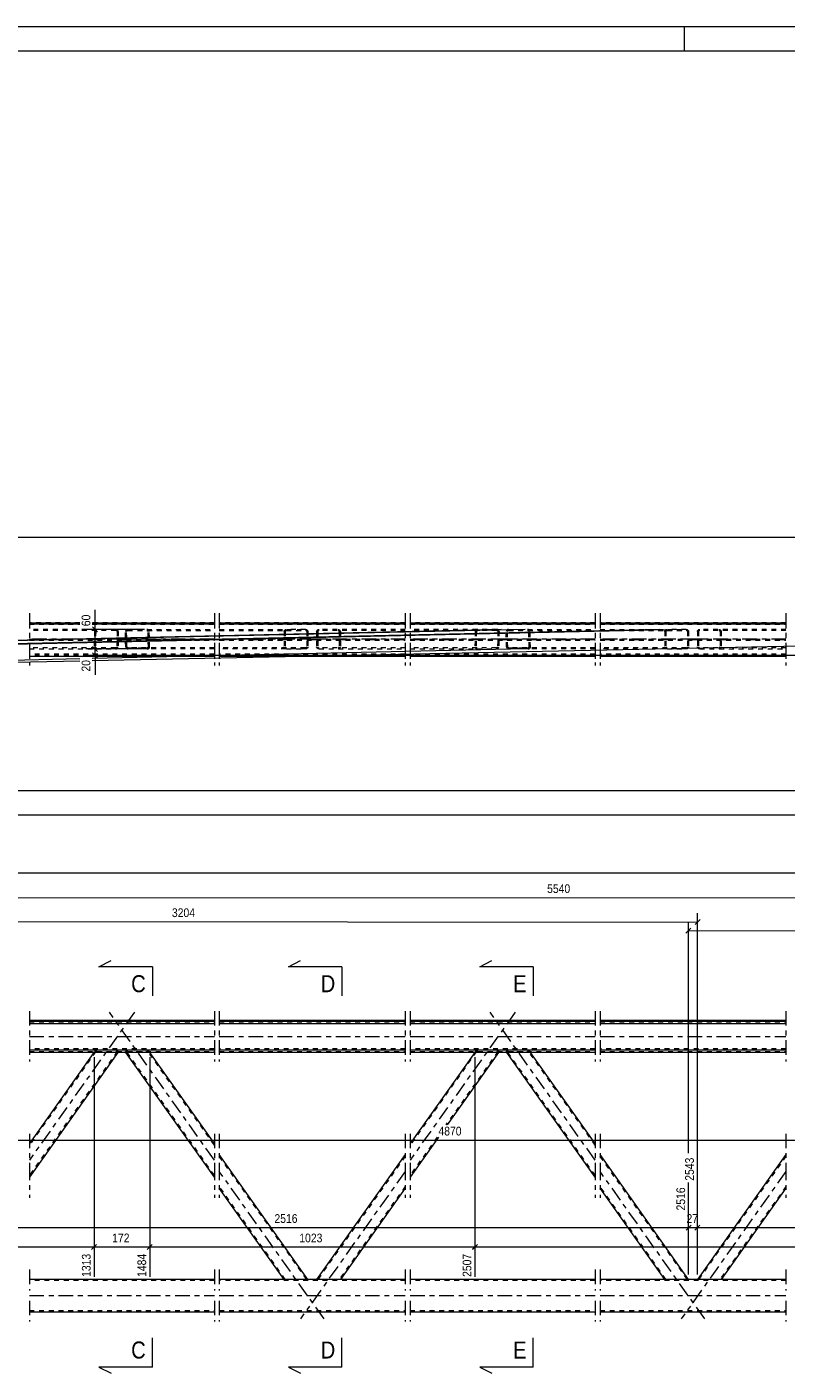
# Model space of a CAD drawing. Header units: millimetres. Extents: x 0 to 914, y 0 to 610.
# Tile 5 of 12: x 149 to 305, y 333 to 610. Entities that reach past the tile are written whole.
import ezdxf

# ---------------------------------------------------------------- set-up
doc = ezdxf.new("R2010")
doc.units = ezdxf.units.MM
for name, pattern in [('XKITLINE00', [0]), ('XKITLINE01', [4, 1, -1, 1, -1]), ('XKITLINE03', [6, 3, -1, 1, -1])]:
    doc.linetypes.add(name, pattern=pattern)
for name, color, linetype, lineweight in [('Arkusz rysunku', 3, 'Continuous', 0), ('Element', 2, 'Continuous', 0), ('Przekrój', 7, 'Continuous', 0), ('Wymiar', 4, 'Continuous', 0)]:
    doc.layers.add(name, color=color, linetype=linetype, lineweight=lineweight)
doc.styles.add('ARIAL', font='ARIAL.TTF')

msp = doc.modelspace()

# ---------------------------------------------------------------- linework, layer by layer
at = {"layer": 'Arkusz rysunku', "linetype": 'XKITLINE00', "lineweight": 0}
for p, q in [((914, 610), (0, 610)), ((284, 605), (284, 610)), ((909, 605), (5, 605))]:
    msp.add_line(p, q, dxfattribs=at)
at = {"layer": 'Element', "linetype": 'XKITLINE03', "lineweight": 0}
for p, q in [((149.12, 489.28), (149.12, 485.01)), ((149.12, 489.18), (149.12, 478.51)), ((187.21, 489.28), (187.21, 485.01)), ((187.21, 489.18), (187.21, 478.51)), ((188.21, 489.28), (188.21, 485.01)), ((188.21, 489.18), (188.21, 478.51)), ((226.48, 489.28), (226.48, 485.01)), ((226.48, 489.18), (226.48, 478.51)), ((227.49, 489.28), (227.49, 485.01)), ((227.49, 489.18), (227.49, 478.51)), ((265.58, 489.28), (265.58, 485.01)), ((265.58, 489.18), (265.58, 478.51)), ((266.58, 489.28), (266.58, 485.01)), ((266.58, 489.18), (266.58, 478.51)), ((304.86, 489.28), (304.86, 485.01)), ((304.86, 489.18), (304.86, 478.51)), ((170.73, 483.95), (149.12, 483.95)), ((149.12, 483.94), (187.21, 483.94)), ((149.12, 483.85), (187.21, 483.85)), ((149.12, 482.88), (149.12, 478.61)), ((187.21, 483.95), (165.59, 483.95)), ((187.21, 482.88), (187.21, 478.61)), ((209.79, 483.95), (188.21, 483.95)), ((188.21, 483.94), (226.49, 483.94)), ((188.21, 483.85), (226.49, 483.85)), ((188.21, 482.88), (188.21, 478.61)), ((226.49, 483.95), (204.91, 483.95)), ((226.48, 482.88), (226.48, 478.61)), ((249.11, 483.95), (227.49, 483.95)), ((227.49, 483.94), (265.58, 483.94)), ((227.49, 483.85), (265.58, 483.85)), ((227.49, 482.88), (227.49, 478.61)), ((265.58, 483.95), (243.96, 483.95)), ((265.58, 482.88), (265.58, 478.61)), ((288.16, 483.95), (266.58, 483.95)), ((266.58, 483.94), (304.86, 483.94)), ((266.58, 483.85), (304.86, 483.85)), ((266.58, 482.88), (266.58, 478.61)), ((304.86, 483.95), (283.28, 483.95)), ((304.86, 482.88), (304.86, 478.61)), ((149.12, 407.38), (149.12, 396.97)), ((170.73, 407.13), (149.12, 376.68)), ((187.21, 376.68), (165.59, 407.13)), ((187.21, 407.38), (187.21, 396.97)), ((188.21, 407.38), (188.21, 396.97)), ((226.48, 407.38), (226.48, 396.97)), ((227.49, 407.38), (227.49, 396.97)), ((249.11, 407.13), (227.49, 376.68)), ((265.58, 376.68), (243.96, 407.13)), ((265.58, 407.38), (265.58, 396.97)), ((266.58, 407.38), (266.58, 396.97)), ((304.86, 407.38), (304.86, 396.97)), ((149.12, 402.17), (187.21, 402.17)), ((188.21, 402.17), (226.49, 402.17)), ((227.49, 402.17), (265.58, 402.17)), ((266.58, 402.17), (304.86, 402.17)), ((149.12, 382.13), (149.12, 375.49)), ((187.21, 382.13), (187.21, 375.49)), ((188.21, 382.13), (188.21, 375.49)), ((226.48, 382.13), (226.48, 375.49)), ((227.49, 382.13), (227.49, 375.49)), ((265.58, 382.13), (265.58, 375.49)), ((266.58, 382.13), (266.58, 375.49)), ((304.86, 382.14), (304.86, 375.49)), ((149.12, 375.57), (149.12, 368.93)), ((187.21, 375.57), (187.21, 368.92)), ((188.21, 375.57), (188.21, 368.92)), ((209.79, 343.99), (188.21, 374.38)), ((226.49, 374.38), (204.91, 343.99)), ((226.48, 375.57), (226.48, 368.92)), ((227.49, 375.57), (227.49, 368.92)), ((265.58, 375.57), (265.58, 368.92)), ((266.58, 375.57), (266.58, 368.92)), ((288.16, 343.99), (266.58, 374.38)), ((304.86, 374.38), (283.28, 343.99)), ((304.86, 375.57), (304.86, 368.92)), ((149.12, 354.15), (149.12, 349.88)), ((187.21, 354.15), (187.21, 349.88)), ((188.21, 354.15), (188.21, 349.88)), ((226.48, 354.15), (226.48, 349.88)), ((227.49, 354.15), (227.49, 349.88)), ((265.58, 354.15), (265.58, 349.88)), ((266.58, 354.15), (266.58, 349.88)), ((304.86, 354.15), (304.86, 349.88)), ((149.12, 348.81), (187.21, 348.81)), ((149.12, 347.75), (149.12, 343.48)), ((187.21, 347.75), (187.21, 343.48)), ((188.21, 348.81), (226.49, 348.81)), ((188.21, 347.75), (188.21, 343.48)), ((226.48, 347.75), (226.48, 343.48)), ((227.49, 348.81), (265.58, 348.81)), ((227.49, 347.75), (227.49, 343.48)), ((265.58, 347.75), (265.58, 343.48)), ((266.58, 348.81), (304.86, 348.81)), ((266.58, 347.75), (266.58, 343.48)), ((304.86, 347.75), (304.86, 343.48))]:
    msp.add_line(p, q, dxfattribs=at)
at = {"layer": 'Element', "linetype": 'XKITLINE01', "lineweight": 0}
for p, q in [((159.51, 487.28), (149.12, 487.28)), ((149.12, 487.01), (159.51, 487.01)), ((166.95, 485.95), (149.12, 485.95)), ((166.95, 485.75), (149.12, 485.75)), ((187.21, 487.28), (162.03, 487.28)), ((162.03, 487.01), (187.21, 487.01)), ((162.53, 485.55), (162.46, 482.35)), ((162.57, 485.7), (162.53, 485.55)), ((162.68, 485.83), (162.57, 485.7)), ((162.84, 485.92), (162.68, 485.83)), ((162.77, 485.55), (162.7, 482.35)), ((162.77, 485.55), (162.79, 485.62)), ((162.79, 485.62), (162.85, 485.69)), ((163.03, 485.95), (162.84, 485.92)), ((162.85, 485.69), (162.93, 485.73)), ((162.93, 485.73), (163.02, 485.75)), ((167.14, 485.92), (166.95, 485.95)), ((166.95, 485.75), (167.04, 485.73)), ((167.04, 485.73), (167.12, 485.69)), ((167.12, 485.69), (167.17, 485.62)), ((167.19, 485.55), (167.12, 482.35)), ((167.3, 485.83), (167.14, 485.92)), ((167.17, 485.62), (167.19, 485.55)), ((167.4, 485.7), (167.3, 485.83)), ((167.43, 485.55), (167.36, 482.35)), ((167.43, 485.55), (167.4, 485.7)), ((168.93, 485.7), (168.89, 485.55)), ((168.96, 482.35), (168.89, 485.55)), ((169.03, 485.83), (168.93, 485.7)), ((169.19, 485.92), (169.03, 485.83)), ((169.14, 485.55), (169.16, 485.62)), ((169.21, 482.35), (169.14, 485.55)), ((169.16, 485.62), (169.21, 485.69)), ((169.38, 485.95), (169.19, 485.92)), ((169.21, 485.69), (169.29, 485.73)), ((169.29, 485.73), (169.38, 485.75)), ((169.38, 485.95), (173.3, 485.95)), ((169.38, 485.75), (187.21, 485.75)), ((169.38, 485.75), (173.3, 485.75)), ((173.3, 485.95), (187.21, 485.95)), ((173.49, 485.92), (173.3, 485.95)), ((173.3, 485.75), (173.4, 485.73)), ((173.4, 485.73), (173.48, 485.69)), ((173.48, 485.69), (173.53, 485.62)), ((173.65, 485.83), (173.49, 485.92)), ((173.53, 485.62), (173.55, 485.55)), ((173.63, 482.35), (173.55, 485.55)), ((173.76, 485.7), (173.65, 485.83)), ((173.8, 485.55), (173.76, 485.7)), ((173.87, 482.35), (173.8, 485.55)), ((226.49, 487.28), (188.21, 487.28)), ((188.21, 487.01), (226.49, 487.01)), ((188.21, 485.95), (205.96, 485.95)), ((188.21, 485.75), (202.04, 485.75)), ((201.55, 485.55), (201.58, 485.7)), ((201.55, 485.55), (201.55, 482.35)), ((201.58, 485.7), (201.69, 485.83)), ((201.69, 485.83), (201.85, 485.92)), ((201.81, 485.62), (201.79, 485.55)), ((201.79, 485.55), (201.79, 482.35)), ((201.86, 485.69), (201.81, 485.62)), ((201.85, 485.92), (202.04, 485.95)), ((201.94, 485.73), (201.86, 485.69)), ((202.04, 485.75), (201.94, 485.73)), ((205.96, 485.95), (202.04, 485.95)), ((202.04, 485.75), (205.96, 485.75)), ((205.96, 485.95), (206.15, 485.92)), ((206.06, 485.73), (205.96, 485.75)), ((206.13, 485.69), (206.06, 485.73)), ((206.19, 485.62), (206.13, 485.69)), ((206.15, 485.92), (206.31, 485.83)), ((206.21, 485.55), (206.19, 485.62)), ((206.21, 485.55), (206.21, 482.35)), ((206.31, 485.83), (206.41, 485.7)), ((206.41, 485.7), (206.45, 485.55)), ((206.45, 485.55), (206.45, 482.35)), ((208.25, 485.55), (208.28, 485.7)), ((208.25, 485.55), (208.25, 482.35)), ((208.28, 485.7), (208.39, 485.83)), ((208.39, 485.83), (208.55, 485.92)), ((208.51, 485.62), (208.49, 485.55)), ((208.49, 485.55), (208.49, 482.35)), ((208.56, 485.69), (208.51, 485.62)), ((208.55, 485.92), (208.74, 485.95)), ((208.64, 485.73), (208.56, 485.69)), ((208.74, 485.75), (208.64, 485.73)), ((226.49, 485.95), (208.74, 485.95)), ((226.49, 485.75), (208.74, 485.75)), ((212.66, 485.95), (212.85, 485.92)), ((212.76, 485.73), (212.66, 485.75)), ((212.83, 485.69), (212.76, 485.73)), ((212.89, 485.62), (212.83, 485.69)), ((212.85, 485.92), (213.01, 485.83)), ((212.91, 485.55), (212.89, 485.62)), ((212.91, 485.55), (212.91, 482.35)), ((213.01, 485.83), (213.11, 485.7)), ((213.11, 485.7), (213.15, 485.55)), ((213.15, 485.55), (213.15, 482.35)), ((265.58, 487.28), (227.49, 487.28)), ((227.49, 487.01), (265.58, 487.01)), ((245.32, 485.95), (227.49, 485.95)), ((245.32, 485.75), (227.49, 485.75)), ((240.9, 485.55), (240.83, 482.35)), ((240.94, 485.7), (240.9, 485.55)), ((241.05, 485.83), (240.94, 485.7)), ((241.21, 485.92), (241.05, 485.83)), ((241.14, 485.55), (241.07, 482.35)), ((241.14, 485.55), (241.16, 485.62)), ((241.16, 485.62), (241.22, 485.69)), ((241.4, 485.95), (241.21, 485.92)), ((241.22, 485.69), (241.3, 485.73)), ((241.3, 485.73), (241.39, 485.75)), ((245.51, 485.92), (245.32, 485.95)), ((245.32, 485.75), (245.41, 485.73)), ((245.41, 485.73), (245.49, 485.69)), ((245.49, 485.69), (245.54, 485.62)), ((245.56, 485.55), (245.49, 482.35)), ((245.67, 485.83), (245.51, 485.92)), ((245.54, 485.62), (245.56, 485.55)), ((245.77, 485.7), (245.67, 485.83)), ((245.8, 485.55), (245.73, 482.35)), ((245.8, 485.55), (245.77, 485.7)), ((247.3, 485.7), (247.26, 485.55)), ((247.34, 482.35), (247.26, 485.55)), ((247.4, 485.83), (247.3, 485.7)), ((247.56, 485.92), (247.4, 485.83)), ((247.51, 485.55), (247.53, 485.62)), ((247.58, 482.35), (247.51, 485.55)), ((247.53, 485.62), (247.58, 485.69)), ((247.75, 485.95), (247.56, 485.92)), ((247.58, 485.69), (247.66, 485.73)), ((247.66, 485.73), (247.75, 485.75)), ((247.75, 485.95), (251.67, 485.95)), ((247.75, 485.75), (265.58, 485.75)), ((247.75, 485.75), (251.67, 485.75)), ((251.67, 485.95), (265.58, 485.95)), ((251.86, 485.92), (251.67, 485.95)), ((251.67, 485.75), (251.77, 485.73)), ((251.77, 485.73), (251.85, 485.69)), ((251.85, 485.69), (251.9, 485.62)), ((252.02, 485.83), (251.86, 485.92)), ((251.9, 485.62), (251.92, 485.55)), ((252, 482.35), (251.92, 485.55)), ((252.13, 485.7), (252.02, 485.83)), ((252.17, 485.55), (252.13, 485.7)), ((252.24, 482.35), (252.17, 485.55)), ((304.86, 487.28), (266.58, 487.28)), ((266.58, 487.01), (304.86, 487.01)), ((266.58, 485.95), (284.33, 485.95)), ((266.58, 485.75), (280.41, 485.75)), ((279.92, 485.55), (279.95, 485.7)), ((279.92, 485.55), (279.92, 482.35)), ((279.95, 485.7), (280.06, 485.83)), ((280.06, 485.83), (280.22, 485.92)), ((280.18, 485.62), (280.16, 485.55)), ((280.16, 485.55), (280.16, 482.35)), ((280.23, 485.69), (280.18, 485.62)), ((280.22, 485.92), (280.41, 485.95)), ((280.31, 485.73), (280.23, 485.69)), ((280.41, 485.75), (280.31, 485.73)), ((284.33, 485.95), (280.41, 485.95)), ((280.41, 485.75), (284.33, 485.75)), ((284.33, 485.95), (284.52, 485.92)), ((284.43, 485.73), (284.33, 485.75)), ((284.51, 485.69), (284.43, 485.73)), ((284.56, 485.62), (284.51, 485.69)), ((284.52, 485.92), (284.68, 485.83)), ((284.58, 485.55), (284.56, 485.62)), ((284.58, 485.55), (284.58, 482.35)), ((284.68, 485.83), (284.78, 485.7)), ((284.78, 485.7), (284.82, 485.55)), ((284.82, 485.55), (284.82, 482.35)), ((286.62, 485.55), (286.65, 485.7)), ((286.62, 485.55), (286.62, 482.35)), ((286.65, 485.7), (286.76, 485.83)), ((286.76, 485.83), (286.92, 485.92)), ((286.88, 485.62), (286.86, 485.55)), ((286.86, 485.55), (286.86, 482.35)), ((286.93, 485.69), (286.88, 485.62)), ((286.92, 485.92), (287.11, 485.95)), ((287.01, 485.73), (286.93, 485.69)), ((287.11, 485.75), (287.01, 485.73)), ((304.86, 485.95), (287.11, 485.95)), ((304.86, 485.75), (287.11, 485.75)), ((291.03, 485.95), (291.22, 485.92)), ((291.13, 485.73), (291.03, 485.75)), ((291.21, 485.69), (291.13, 485.73)), ((291.26, 485.62), (291.21, 485.69)), ((291.22, 485.92), (291.38, 485.83)), ((291.28, 485.55), (291.26, 485.62)), ((291.28, 485.55), (291.28, 482.35)), ((291.38, 485.83), (291.49, 485.7)), ((291.49, 485.7), (291.52, 485.55)), ((291.52, 485.55), (291.52, 482.35)), ((149.12, 483.96), (187.21, 483.96)), ((149.12, 483.74), (187.21, 483.74)), ((162.46, 482.35), (162.49, 482.19)), ((162.72, 482.27), (162.7, 482.35)), ((162.77, 482.21), (162.72, 482.27)), ((167.1, 482.27), (167.04, 482.21)), ((167.12, 482.35), (167.1, 482.27)), ((167.32, 482.19), (167.36, 482.35)), ((168.96, 482.35), (169.01, 482.19)), ((169.23, 482.27), (169.21, 482.35)), ((169.29, 482.21), (169.23, 482.27)), ((173.61, 482.27), (173.56, 482.21)), ((173.63, 482.35), (173.61, 482.27)), ((173.84, 482.19), (173.87, 482.35)), ((188.21, 483.96), (226.49, 483.96)), ((188.21, 483.74), (226.49, 483.74)), ((201.58, 482.19), (201.55, 482.35)), ((201.79, 482.35), (201.81, 482.27)), ((201.81, 482.27), (201.86, 482.21)), ((206.13, 482.21), (206.19, 482.27)), ((206.19, 482.27), (206.21, 482.35)), ((206.45, 482.35), (206.41, 482.19)), ((208.28, 482.19), (208.25, 482.35)), ((208.49, 482.35), (208.51, 482.27)), ((208.51, 482.27), (208.56, 482.21)), ((212.83, 482.21), (212.89, 482.27)), ((212.89, 482.27), (212.91, 482.35)), ((213.15, 482.35), (213.11, 482.19)), ((227.49, 483.96), (265.58, 483.96)), ((227.49, 483.74), (265.58, 483.74)), ((240.83, 482.35), (240.86, 482.19)), ((241.09, 482.27), (241.07, 482.35)), ((241.14, 482.21), (241.09, 482.27)), ((245.47, 482.27), (245.41, 482.21)), ((245.49, 482.35), (245.47, 482.27)), ((245.69, 482.19), (245.73, 482.35)), ((247.34, 482.35), (247.38, 482.19)), ((247.6, 482.27), (247.58, 482.35)), ((247.66, 482.21), (247.6, 482.27)), ((251.98, 482.27), (251.93, 482.21)), ((252, 482.35), (251.98, 482.27)), ((252.21, 482.19), (252.24, 482.35)), ((266.58, 483.96), (304.86, 483.96)), ((266.58, 483.74), (304.86, 483.74)), ((279.95, 482.19), (279.92, 482.35)), ((280.16, 482.35), (280.18, 482.27)), ((280.18, 482.27), (280.23, 482.21)), ((284.51, 482.21), (284.56, 482.27)), ((284.56, 482.27), (284.58, 482.35)), ((284.82, 482.35), (284.78, 482.19)), ((286.65, 482.19), (286.62, 482.35)), ((286.86, 482.35), (286.88, 482.27)), ((286.88, 482.27), (286.93, 482.21)), ((291.21, 482.21), (291.26, 482.27)), ((291.26, 482.27), (291.28, 482.35)), ((291.52, 482.35), (291.49, 482.19)), ((166.87, 482.15), (149.12, 482.15)), ((149.12, 481.95), (162.94, 481.95)), ((187.21, 480.88), (149.12, 480.88)), ((187.21, 480.62), (149.12, 480.62)), ((187.21, 480.61), (149.12, 480.61)), ((187.21, 480.6), (149.12, 480.6)), ((149.12, 480.43), (187.21, 480.43)), ((162.49, 482.19), (162.59, 482.07)), ((162.59, 482.07), (162.75, 481.98)), ((162.75, 481.98), (162.94, 481.95)), ((162.85, 482.16), (162.77, 482.21)), ((162.94, 482.15), (162.85, 482.16)), ((162.94, 481.95), (166.86, 481.95)), ((166.86, 481.95), (167.05, 481.98)), ((166.96, 482.16), (166.87, 482.15)), ((167.04, 482.21), (166.96, 482.16)), ((167.05, 481.98), (167.21, 482.07)), ((167.21, 482.07), (167.32, 482.19)), ((169.01, 482.19), (169.11, 482.06)), ((169.11, 482.06), (169.28, 481.98)), ((169.28, 481.98), (169.46, 481.95)), ((169.37, 482.16), (169.29, 482.21)), ((169.46, 482.15), (169.37, 482.16)), ((187.21, 482.15), (169.46, 482.15)), ((169.46, 482.15), (173.38, 482.15)), ((173.39, 481.95), (169.46, 481.95)), ((173.48, 482.16), (173.38, 482.15)), ((173.39, 481.95), (173.58, 481.98)), ((187.21, 481.95), (173.39, 481.95)), ((173.56, 482.21), (173.48, 482.16)), ((173.58, 481.98), (173.73, 482.06)), ((173.73, 482.06), (173.84, 482.19)), ((202.04, 482.15), (188.21, 482.15)), ((205.96, 481.95), (188.21, 481.95)), ((226.49, 480.88), (188.21, 480.88)), ((226.49, 480.62), (188.21, 480.62)), ((226.49, 480.61), (188.21, 480.61)), ((226.49, 480.6), (188.21, 480.6)), ((188.21, 480.43), (226.49, 480.43)), ((201.69, 482.07), (201.58, 482.19)), ((201.85, 481.98), (201.69, 482.07)), ((202.04, 481.95), (201.85, 481.98)), ((201.86, 482.21), (201.94, 482.16)), ((201.94, 482.16), (202.04, 482.15)), ((205.96, 482.15), (202.04, 482.15)), ((202.04, 481.95), (205.96, 481.95)), ((205.96, 482.15), (206.06, 482.16)), ((206.15, 481.98), (205.96, 481.95)), ((206.06, 482.16), (206.13, 482.21)), ((206.31, 482.07), (206.15, 481.98)), ((206.41, 482.19), (206.31, 482.07)), ((208.39, 482.07), (208.28, 482.19)), ((208.55, 481.98), (208.39, 482.07)), ((208.74, 481.95), (208.55, 481.98)), ((208.56, 482.21), (208.64, 482.16)), ((208.64, 482.16), (208.74, 482.15)), ((226.49, 482.15), (208.74, 482.15)), ((208.74, 481.95), (226.49, 481.95)), ((212.66, 482.15), (212.76, 482.16)), ((212.85, 481.98), (212.66, 481.95)), ((212.76, 482.16), (212.83, 482.21)), ((213.01, 482.07), (212.85, 481.98)), ((213.11, 482.19), (213.01, 482.07)), ((245.24, 482.15), (227.49, 482.15)), ((227.49, 481.95), (241.31, 481.95)), ((265.58, 480.88), (227.49, 480.88)), ((265.58, 480.62), (227.49, 480.62)), ((265.58, 480.61), (227.49, 480.61)), ((265.58, 480.6), (227.49, 480.6)), ((227.49, 480.43), (265.58, 480.43)), ((240.86, 482.19), (240.97, 482.07)), ((240.97, 482.07), (241.12, 481.98)), ((241.12, 481.98), (241.31, 481.95)), ((241.22, 482.16), (241.14, 482.21)), ((241.31, 482.15), (241.22, 482.16)), ((241.31, 481.95), (245.23, 481.95)), ((245.23, 481.95), (245.42, 481.98)), ((245.33, 482.16), (245.24, 482.15)), ((245.41, 482.21), (245.33, 482.16)), ((245.42, 481.98), (245.58, 482.07)), ((245.58, 482.07), (245.69, 482.19)), ((247.38, 482.19), (247.49, 482.06)), ((247.49, 482.06), (247.65, 481.98)), ((247.65, 481.98), (247.83, 481.95)), ((247.74, 482.16), (247.66, 482.21)), ((247.83, 482.15), (247.74, 482.16)), ((265.58, 482.15), (247.83, 482.15)), ((247.83, 482.15), (251.75, 482.15)), ((251.76, 481.95), (247.83, 481.95)), ((251.85, 482.16), (251.75, 482.15)), ((251.76, 481.95), (251.95, 481.98)), ((265.58, 481.95), (251.76, 481.95)), ((251.93, 482.21), (251.85, 482.16)), ((251.95, 481.98), (252.1, 482.06)), ((252.1, 482.06), (252.21, 482.19)), ((280.41, 482.15), (266.58, 482.15)), ((284.33, 481.95), (266.58, 481.95)), ((304.86, 480.88), (266.58, 480.88)), ((304.86, 480.62), (266.58, 480.62)), ((304.86, 480.61), (266.58, 480.61)), ((304.86, 480.6), (266.58, 480.6)), ((266.58, 480.43), (304.86, 480.43)), ((280.06, 482.07), (279.95, 482.19)), ((280.22, 481.98), (280.06, 482.07)), ((280.41, 481.95), (280.22, 481.98)), ((280.23, 482.21), (280.31, 482.16)), ((280.31, 482.16), (280.41, 482.15)), ((284.33, 482.15), (280.41, 482.15)), ((280.41, 481.95), (284.33, 481.95)), ((284.33, 482.15), (284.43, 482.16)), ((284.52, 481.98), (284.33, 481.95)), ((284.43, 482.16), (284.51, 482.21)), ((284.68, 482.07), (284.52, 481.98)), ((284.78, 482.19), (284.68, 482.07)), ((286.76, 482.07), (286.65, 482.19)), ((286.92, 481.98), (286.76, 482.07)), ((287.11, 481.95), (286.92, 481.98)), ((286.93, 482.21), (287.01, 482.16)), ((287.01, 482.16), (287.11, 482.15)), ((304.86, 482.15), (287.11, 482.15)), ((287.11, 481.95), (304.86, 481.95)), ((291.03, 482.15), (291.13, 482.16)), ((291.22, 481.98), (291.03, 481.95)), ((291.13, 482.16), (291.21, 482.21)), ((291.38, 482.07), (291.22, 481.98)), ((291.49, 482.19), (291.38, 482.07)), ((149.12, 404.94), (187.21, 404.94)), ((149.12, 404.81), (187.21, 404.81)), ((188.21, 404.94), (226.49, 404.94)), ((188.21, 404.81), (226.49, 404.81)), ((227.49, 404.94), (265.58, 404.94)), ((227.49, 404.81), (265.58, 404.81)), ((266.58, 404.94), (304.86, 404.94)), ((266.58, 404.81), (304.86, 404.81)), ((187.21, 399.61), (149.12, 399.61)), ((187.21, 399.54), (149.12, 399.54)), ((226.49, 399.61), (188.21, 399.61)), ((226.49, 399.54), (188.21, 399.54)), ((265.58, 399.61), (227.49, 399.61)), ((265.58, 399.54), (227.49, 399.54)), ((304.86, 399.61), (266.58, 399.61)), ((304.86, 399.54), (266.58, 399.54)), ((149.12, 399.08), (187.21, 399.08)), ((162.77, 399.03), (149.12, 379.79)), ((167.19, 399.03), (149.12, 373.57)), ((162.46, 398.92), (162.42, 398.87)), ((162.46, 398.92), (162.53, 399.03)), ((162.46, 398.92), (162.49, 398.92)), ((162.49, 398.92), (162.59, 398.92)), ((162.57, 399.03), (162.53, 399.03)), ((162.68, 399.03), (162.57, 399.03)), ((162.59, 398.92), (162.75, 398.91)), ((162.84, 399.04), (162.68, 399.03)), ((162.72, 398.92), (162.7, 398.92)), ((162.77, 398.92), (162.72, 398.92)), ((162.75, 398.91), (162.94, 398.91)), ((162.77, 399.03), (162.79, 399.03)), ((162.85, 398.92), (162.77, 398.92)), ((162.79, 399.03), (162.85, 399.03)), ((163.03, 399.04), (162.84, 399.04)), ((162.85, 399.03), (162.93, 399.03)), ((162.94, 398.92), (162.85, 398.92)), ((162.93, 399.03), (163.02, 399.03)), ((162.94, 398.92), (166.87, 398.92)), ((162.94, 398.91), (166.86, 398.91)), ((163.02, 399.03), (166.95, 399.03)), ((163.03, 399.04), (166.95, 399.04)), ((166.86, 398.91), (167.05, 398.91)), ((166.96, 398.92), (166.87, 398.92)), ((167.14, 399.04), (166.95, 399.04)), ((166.95, 399.03), (167.04, 399.03)), ((167.04, 398.92), (166.96, 398.92)), ((167.04, 399.03), (167.12, 399.03)), ((167.1, 398.92), (167.04, 398.92)), ((167.05, 398.91), (167.21, 398.92)), ((167.12, 398.92), (167.1, 398.92)), ((167.12, 399.03), (167.17, 399.03)), ((167.3, 399.03), (167.14, 399.04)), ((167.17, 399.03), (167.19, 399.03)), ((167.21, 398.92), (167.32, 398.92)), ((167.4, 399.03), (167.3, 399.03)), ((167.36, 398.92), (167.32, 398.87)), ((167.32, 398.92), (167.36, 398.92)), ((167.36, 398.92), (167.43, 399.03)), ((167.43, 399.03), (167.4, 399.03)), ((168.96, 398.92), (168.89, 399.03)), ((168.93, 399.03), (168.89, 399.03)), ((169.03, 399.03), (168.93, 399.03)), ((169, 398.87), (168.96, 398.92)), ((168.96, 398.92), (169.01, 398.92)), ((169.01, 398.92), (169.11, 398.92)), ((169.19, 399.04), (169.03, 399.03)), ((169.11, 398.92), (169.28, 398.91)), ((187.21, 373.57), (169.14, 399.03)), ((169.14, 399.03), (169.21, 398.92)), ((169.14, 399.03), (169.16, 399.03)), ((169.16, 399.03), (169.21, 399.03)), ((169.38, 399.04), (169.19, 399.04)), ((169.21, 399.03), (169.29, 399.03)), ((169.23, 398.92), (169.21, 398.92)), ((169.29, 398.92), (169.23, 398.92)), ((169.28, 398.91), (169.46, 398.91)), ((169.29, 399.03), (169.38, 399.03)), ((169.37, 398.92), (169.29, 398.92)), ((169.46, 398.92), (169.37, 398.92)), ((169.38, 399.04), (173.3, 399.04)), ((169.38, 399.03), (173.3, 399.03)), ((169.46, 398.92), (173.38, 398.92)), ((169.46, 398.91), (173.39, 398.91)), ((173.49, 399.04), (173.3, 399.04)), ((173.3, 399.03), (173.4, 399.03)), ((173.48, 398.92), (173.38, 398.92)), ((173.39, 398.91), (173.58, 398.91)), ((173.4, 399.03), (173.48, 399.03)), ((173.48, 399.03), (173.53, 399.03)), ((173.56, 398.92), (173.48, 398.92)), ((173.65, 399.03), (173.49, 399.04)), ((173.53, 399.03), (173.55, 399.03)), ((187.21, 379.79), (173.55, 399.03)), ((173.55, 399.03), (173.63, 398.92)), ((173.61, 398.92), (173.56, 398.92)), ((173.58, 398.91), (173.73, 398.92)), ((173.63, 398.92), (173.61, 398.92)), ((173.76, 399.03), (173.65, 399.03)), ((173.73, 398.92), (173.84, 398.92)), ((173.8, 399.03), (173.76, 399.03)), ((173.87, 398.92), (173.8, 399.03)), ((173.84, 398.92), (173.87, 398.92)), ((173.91, 398.87), (173.87, 398.92)), ((188.21, 399.08), (226.49, 399.08)), ((227.49, 399.08), (265.58, 399.08)), ((241.14, 399.03), (227.49, 379.79)), ((245.56, 399.03), (234.84, 383.93)), ((240.83, 398.92), (240.79, 398.87)), ((240.83, 398.92), (240.9, 399.03)), ((240.83, 398.92), (240.86, 398.92)), ((240.86, 398.92), (240.97, 398.92)), ((240.94, 399.03), (240.9, 399.03)), ((241.05, 399.03), (240.94, 399.03)), ((240.97, 398.92), (241.12, 398.91)), ((241.21, 399.04), (241.05, 399.03)), ((241.09, 398.92), (241.07, 398.92)), ((241.14, 398.92), (241.09, 398.92)), ((241.12, 398.91), (241.31, 398.91)), ((241.14, 399.03), (241.16, 399.03)), ((241.22, 398.92), (241.14, 398.92)), ((241.16, 399.03), (241.22, 399.03)), ((241.4, 399.04), (241.21, 399.04)), ((241.22, 399.03), (241.3, 399.03)), ((241.31, 398.92), (241.22, 398.92)), ((241.3, 399.03), (241.39, 399.03)), ((241.31, 398.92), (245.24, 398.92)), ((241.31, 398.91), (245.23, 398.91)), ((241.39, 399.03), (245.32, 399.03)), ((241.4, 399.04), (245.32, 399.04)), ((245.23, 398.91), (245.42, 398.91)), ((245.33, 398.92), (245.24, 398.92)), ((245.51, 399.04), (245.32, 399.04)), ((245.32, 399.03), (245.41, 399.03)), ((245.41, 398.92), (245.33, 398.92)), ((245.41, 399.03), (245.49, 399.03)), ((245.47, 398.92), (245.41, 398.92)), ((245.42, 398.91), (245.58, 398.92)), ((245.49, 398.92), (245.47, 398.92)), ((245.49, 399.03), (245.54, 399.03)), ((245.67, 399.03), (245.51, 399.04)), ((245.54, 399.03), (245.56, 399.03)), ((245.58, 398.92), (245.69, 398.92)), ((245.77, 399.03), (245.67, 399.03)), ((245.73, 398.92), (245.69, 398.87)), ((245.69, 398.92), (245.73, 398.92)), ((245.73, 398.92), (245.8, 399.03)), ((245.8, 399.03), (245.77, 399.03)), ((247.34, 398.92), (247.26, 399.03)), ((247.3, 399.03), (247.26, 399.03)), ((247.4, 399.03), (247.3, 399.03)), ((247.37, 398.87), (247.34, 398.92)), ((247.34, 398.92), (247.38, 398.92)), ((247.38, 398.92), (247.49, 398.92)), ((247.56, 399.04), (247.4, 399.03)), ((247.49, 398.92), (247.65, 398.91)), ((265.58, 373.57), (247.51, 399.03)), ((247.51, 399.03), (247.58, 398.92)), ((247.51, 399.03), (247.53, 399.03)), ((247.53, 399.03), (247.58, 399.03)), ((247.75, 399.04), (247.56, 399.04)), ((247.58, 399.03), (247.66, 399.03)), ((247.6, 398.92), (247.58, 398.92)), ((247.66, 398.92), (247.6, 398.92)), ((247.65, 398.91), (247.83, 398.91)), ((247.66, 399.03), (247.75, 399.03)), ((247.74, 398.92), (247.66, 398.92)), ((247.83, 398.92), (247.74, 398.92)), ((247.75, 399.04), (251.67, 399.04)), ((247.75, 399.03), (251.67, 399.03)), ((247.83, 398.92), (251.75, 398.92)), ((247.83, 398.91), (251.76, 398.91)), ((251.86, 399.04), (251.67, 399.04)), ((251.67, 399.03), (251.77, 399.03)), ((251.85, 398.92), (251.75, 398.92)), ((251.76, 398.91), (251.95, 398.91)), ((251.77, 399.03), (251.85, 399.03)), ((251.85, 399.03), (251.9, 399.03)), ((251.93, 398.92), (251.85, 398.92)), ((252.02, 399.03), (251.86, 399.04)), ((251.9, 399.03), (251.92, 399.03)), ((265.58, 379.79), (251.92, 399.03)), ((251.92, 399.03), (252, 398.92)), ((251.98, 398.92), (251.93, 398.92)), ((251.95, 398.91), (252.1, 398.92)), ((252, 398.92), (251.98, 398.92)), ((252.13, 399.03), (252.02, 399.03)), ((252.1, 398.92), (252.21, 398.92)), ((252.17, 399.03), (252.13, 399.03)), ((252.24, 398.92), (252.17, 399.03)), ((252.21, 398.92), (252.24, 398.92)), ((252.28, 398.87), (252.24, 398.92)), ((266.58, 399.08), (304.86, 399.08)), ((233.05, 381.41), (227.49, 373.57)), ((206.21, 352.15), (188.21, 377.49)), ((226.49, 377.49), (208.49, 352.15)), ((284.58, 352.15), (266.58, 377.49)), ((304.86, 377.49), (286.86, 352.15)), ((201.79, 352.15), (188.21, 371.27)), ((226.49, 371.27), (212.91, 352.15)), ((280.16, 352.15), (266.58, 371.27)), ((304.86, 371.27), (291.28, 352.15)), ((206.45, 352.15), (201.55, 352.15)), ((213.15, 352.15), (208.25, 352.15)), ((284.82, 352.15), (279.92, 352.15)), ((291.52, 352.15), (286.62, 352.15)), ((187.21, 351.88), (149.12, 351.88)), ((226.49, 351.88), (188.21, 351.88)), ((265.58, 351.88), (227.49, 351.88)), ((304.86, 351.88), (266.58, 351.88)), ((149.12, 345.75), (187.21, 345.75)), ((188.21, 345.75), (226.49, 345.75)), ((227.49, 345.75), (265.58, 345.75)), ((266.58, 345.75), (304.86, 345.75))]:
    msp.add_line(p, q, dxfattribs=at)
at = {"layer": 'Element', "linetype": 'XKITLINE00', "lineweight": 0}
for p, q in [((149.12, 487.28), (159.51, 487.28)), ((149.12, 487.26), (159.51, 487.26)), ((149.12, 487.1), (159.51, 487.1)), ((149.12, 487.08), (159.51, 487.08)), ((162.03, 487.28), (187.21, 487.28)), ((162.03, 487.26), (187.21, 487.26)), ((162.03, 487.1), (187.21, 487.1)), ((162.03, 487.08), (187.21, 487.08)), ((188.21, 487.28), (226.49, 487.28)), ((188.21, 487.26), (226.49, 487.26)), ((188.21, 487.1), (226.49, 487.1)), ((188.21, 487.08), (226.49, 487.08)), ((227.49, 487.28), (265.58, 487.28)), ((227.49, 487.26), (265.58, 487.26)), ((227.49, 487.1), (265.58, 487.1)), ((227.49, 487.08), (265.58, 487.08)), ((266.58, 487.28), (304.86, 487.28)), ((266.58, 487.26), (304.86, 487.26)), ((266.58, 487.1), (304.86, 487.1)), ((266.58, 487.08), (304.86, 487.08)), ((149.12, 480.42), (187.21, 480.42)), ((188.21, 480.42), (226.49, 480.42)), ((227.49, 480.42), (265.58, 480.42)), ((266.58, 480.42), (304.86, 480.42)), ((149.12, 405.48), (187.21, 405.48)), ((149.12, 405.27), (187.21, 405.27)), ((187.21, 404.73), (149.12, 404.73)), ((188.21, 405.48), (226.49, 405.48)), ((188.21, 405.27), (226.49, 405.27)), ((226.49, 404.73), (188.21, 404.73)), ((227.49, 405.48), (265.58, 405.48)), ((227.49, 405.27), (265.58, 405.27)), ((265.58, 404.73), (227.49, 404.73)), ((266.58, 405.48), (304.86, 405.48)), ((266.58, 405.27), (304.86, 405.27)), ((304.86, 404.73), (266.58, 404.73)), ((149.12, 399.4), (187.21, 399.4)), ((188.21, 399.4), (226.49, 399.4)), ((227.49, 399.4), (265.58, 399.4)), ((266.58, 399.4), (304.86, 399.4)), ((187.21, 398.87), (149.12, 398.87)), ((167.32, 398.87), (149.12, 373.22)), ((162.42, 398.87), (149.12, 380.13)), ((187.21, 373.22), (169, 398.87)), ((187.21, 380.13), (173.91, 398.87)), ((226.49, 398.87), (188.21, 398.87)), ((265.58, 398.87), (227.49, 398.87)), ((240.79, 398.87), (227.49, 380.13)), ((245.69, 398.87), (235.09, 383.93)), ((265.58, 373.22), (247.37, 398.87)), ((265.58, 380.13), (252.28, 398.87)), ((304.86, 398.87), (266.58, 398.87)), ((233.3, 381.41), (227.49, 373.22)), ((206.45, 352.15), (188.21, 377.83)), ((226.49, 377.83), (208.25, 352.15)), ((284.82, 352.15), (266.58, 377.83)), ((304.86, 377.83), (286.62, 352.15)), ((201.55, 352.15), (188.21, 370.92)), ((226.49, 370.92), (213.15, 352.15)), ((279.92, 352.15), (266.58, 370.93)), ((304.86, 370.92), (291.52, 352.15)), ((187.21, 352.15), (149.12, 352.15)), ((226.49, 352.15), (188.21, 352.15)), ((265.58, 352.15), (227.49, 352.15)), ((304.86, 352.15), (266.58, 352.15)), ((149.12, 345.48), (187.21, 345.48)), ((188.21, 345.48), (226.49, 345.48)), ((227.49, 345.48), (265.58, 345.48)), ((266.58, 345.48), (304.86, 345.48))]:
    msp.add_line(p, q, dxfattribs=at)
at = {"layer": 'Przekrój', "linetype": 'XKITLINE00', "lineweight": 0}
for p, q in [((163.44, 416.52), (165.94, 417.77)), ((168.44, 416.52), (163.44, 416.52)), ((174.44, 416.52), (168.44, 416.52)), ((174.44, 416.52), (174.44, 410.52)), ((202.45, 416.52), (204.95, 417.77)), ((207.45, 416.52), (202.45, 416.52)), ((213.45, 416.52), (207.45, 416.52)), ((213.45, 416.52), (213.45, 410.52)), ((241.81, 416.52), (244.31, 417.77)), ((246.81, 416.52), (241.81, 416.52)), ((252.81, 416.52), (246.81, 416.52)), ((252.81, 416.52), (252.81, 410.52)), ((174.44, 334.1), (174.44, 340.1)), ((213.45, 334.1), (213.45, 340.1)), ((252.81, 334.1), (252.81, 340.1)), ((163.44, 334.1), (165.94, 332.85)), ((168.44, 334.1), (163.44, 334.1)), ((174.44, 334.1), (168.44, 334.1)), ((202.45, 334.1), (204.95, 332.85)), ((207.45, 334.1), (202.45, 334.1)), ((213.45, 334.1), (207.45, 334.1)), ((241.81, 334.1), (244.31, 332.85)), ((246.81, 334.1), (241.81, 334.1)), ((252.81, 334.1), (246.81, 334.1))]:
    msp.add_line(p, q, dxfattribs=at)
at = {"layer": 'Wymiar', "linetype": 'XKITLINE00', "lineweight": 0}
for p, q in [((75.57, 504.94), (780.71, 504.94)), ((162.63, 485.95), (162.63, 489.97)), ((162.63, 485.95), (162.63, 489.97)), ((246.26, 485.93), (108.03, 482.85)), ((278.92, 485.93), (108.03, 482.12)), ((251.16, 485.93), (108.03, 482.74)), ((283.82, 485.93), (108.03, 482.01)), ((172.79, 485.95), (160.77, 485.95)), ((476.42, 485.93), (162.03, 479.51)), ((162.12, 486.46), (163.14, 485.44)), ((162.63, 481.95), (162.63, 485.95)), ((162.12, 482.46), (163.14, 481.44)), ((162.12, 482.46), (163.14, 481.44)), ((159.51, 479.88), (62.9, 477.73)), ((172.88, 481.95), (160.77, 481.95)), ((172.88, 481.95), (160.77, 481.95)), ((421.51, 480.62), (160.77, 480.62)), ((251.25, 481.93), (162.03, 479.94)), ((162.12, 481.13), (163.14, 480.11)), ((162.63, 480.62), (162.63, 481.95)), ((162.63, 480.62), (162.63, 476.6)), ((162.63, 480.62), (162.63, 476.6)), ((159.51, 479.45), (48.89, 477.2)), ((75.04, 452.81), (789.91, 452.81)), ((119.63, 447.81), (741.68, 447.81)), ((75.57, 435.81), (780.71, 435.81)), ((75.59, 430.84), (441.14, 430.61)), ((286.63, 365.93), (286.67, 427.57)), ((75.59, 425.84), (286.66, 425.71)), ((285.29, 424.43), (284.27, 423.41)), ((284.81, 378.15), (284.78, 425.78)), ((284.78, 423.92), (789.89, 424.24)), ((287.17, 426.21), (286.15, 425.2)), ((162.45, 397.91), (162.45, 352.65)), ((162.45, 397.91), (162.45, 352.65)), ((173.88, 397.91), (173.88, 352.65)), ((173.88, 397.91), (173.88, 352.65)), ((240.82, 397.91), (240.82, 352.65)), ((240.82, 397.91), (240.82, 352.65)), ((75.57, 380.81), (396.42, 380.81)), ((286.62, 353.15), (286.62, 377.79)), ((286.62, 365.93), (286.62, 377.79)), ((284.81, 365.93), (284.81, 372.09)), ((284.82, 365.93), (284.82, 371.67)), ((284.82, 353.15), (284.82, 371.67)), ((285.33, 363.32), (284.31, 362.3)), ((285.33, 363.32), (284.31, 362.3)), ((284.82, 353.15), (284.82, 363.41)), ((284.82, 353.15), (284.82, 363.41)), ((287.13, 363.32), (286.11, 362.3)), ((287.13, 363.32), (286.11, 362.3)), ((286.62, 353.15), (286.62, 363.41)), ((286.62, 353.15), (286.62, 363.41)), ((119.63, 362.81), (284.82, 362.81)), ((284.82, 362.81), (286.62, 362.81)), ((286.62, 362.81), (363.19, 362.81)), ((75.57, 358.81), (162.45, 358.81)), ((162.96, 359.32), (161.94, 358.3)), ((162.96, 359.32), (161.99, 358.35)), ((162.45, 358.81), (173.88, 358.81)), ((174.39, 359.32), (173.37, 358.3)), ((174.39, 359.32), (173.42, 358.35)), ((173.88, 358.81), (240.82, 358.81)), ((241.33, 359.32), (240.31, 358.3)), ((241.33, 359.32), (240.36, 358.35)), ((240.82, 358.81), (393.91, 358.81))]:
    msp.add_line(p, q, dxfattribs=at)

# ---------------------------------------------------------------- texts
at = {"layer": 'Przekrój', "style": 'ARIAL', "width": 0.85}
for s, p in [('C', (170.07, 411.27)), ('D', (209.08, 411.27)), ('E', (248.7, 411.27)), ('C', (170.07, 335.85)), ('D', (209.08, 335.85)), ('E', (248.7, 335.85))]:
    msp.add_text(s, height=3.5, dxfattribs=at).set_placement(p)
at = {"layer": 'Wymiar', "style": 'ARIAL', "width": 0.85}
for s, rotation, p in [('60', 90.0002, (161.67, 486.62)), ('20', 90.0002, (161.67, 477.27)), ('5540', -0.0344, (255.69, 431.69)), ('3204', -0.0344, (178.46, 426.74)), ('2543', 90.0002, (285.9, 372.45)), ('2516', 90.0002, (284.1, 366.33)), ('1313', 90.0002, (161.73, 352.65)), ('1484', 90.0002, (173.16, 352.65)), ('2507', 90.0002, (240.1, 352.65))]:
    msp.add_text(s, height=1.8, rotation=rotation, dxfattribs=at).set_placement(p)
for s, p in [('4870', (233.32, 381.77)), ('2516', (199.56, 363.77)), ('27', (284.38, 363.77)), ('172', (166.16, 359.77)), ('1023', (204.68, 359.77))]:
    msp.add_text(s, height=1.8, dxfattribs=at).set_placement(p)

doc.saveas('drawing.dxf')
